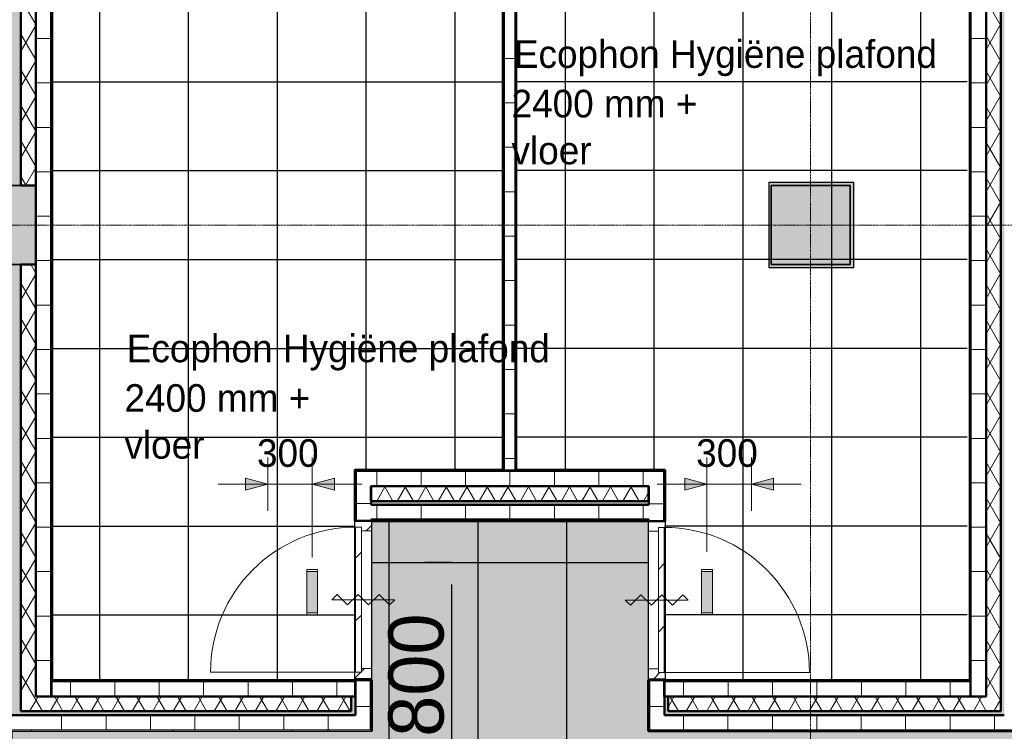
# Model space of a CAD drawing. Header units: millimetres. Extents: x -1224 to 86389, y -20577 to 46356.
# Tile 31 of 46: x 32175 to 38825, y 26910 to 31715. Entities that reach past the tile are written whole.
import ezdxf

# ---------------------------------------------------------------- set-up
doc = ezdxf.new("R2010")
doc.units = ezdxf.units.MM
doc.linetypes.add('stramien', pattern=[22.225, 12.7, -3.175, 3.175, -3.175])
for name, color, linetype, lineweight in [('A-ANNO-DIMS', 1, 'Continuous', 18), ('A-CLNG-IDEN', 6, 'Continuous', 18), ('A-CLNG-SUSP', 5, 'Continuous', 25), ('A-DETL-GENF', 3, 'Continuous', 18), ('A-DOOR', 1, 'Continuous', 25), ('A-FLOR-PATT', 8, 'Continuous', 18), ('A-GENM', 6, 'Continuous', 18), ('A-WALL', 2, 'Continuous', 25), ('A-WALL-PATT', 2, 'Continuous', 50), ('I-WALL', 2, 'Continuous', 25), ('S-COLS', 6, 'Continuous', 18), ('S-GRID', 1, 'Continuous', 18)]:
    doc.layers.add(name, color=color, linetype=linetype, lineweight=lineweight)
doc.layers.add('ATN Ecophon', color=5, linetype='Continuous')
doc.layers.add('ATN Lattenplafond', color=20, linetype='Continuous')
doc.styles.add('Frutiger', font='txt', dxfattribs={"height": 186.571782})
doc.styles.add('Frutiger_3', font='txt', dxfattribs={"height": 373.143564})
doc.dimstyles.new('00_KU_2_5mm_-_pijl', dxfattribs={"dimscale": 304.8, "dimtxt": 250, "dimasz": 0.492126, "dimexe": 0.590551, "dimexo": 0.0625, "dimgap": 0.164042, "dimtad": 1, "dimdec": 0, "dimzin": 0, "dimdsep": 46, "dimtxsty": 'Frutiger_3', "dimsah": 1, "dimcen": 0.09, "dimdle": 0.590551, "dimazin": 0, "dimtfac": 1, "dimtdec": 0, "dimtix": 1, "dimtmove": 0, "dimatfit": 3, "dimfxl": 0.590551, "dimfxlon": 1, "dimtvp": 1, "dimtolj": 1, "dimtzin": 0, "dimarcsym": 2})

# ---------------------------------------------------------------- blocks, each defined once
blk = doc.blocks.new('*D42')
at = {"layer": 'ATN Lattenplafond', "color": 0, "lineweight": -2, "transparency": 16777216}
for p, q in [((35090.4, 28050.7), (34910.4, 28050.7)), ((35090.4, 27900.7), (35090.4, 26400.7)), ((35090.4, 26250.7), (34910.4, 26250.7))]:
    blk.add_line(p, q, dxfattribs=at)
at = {"layer": 'ATN Lattenplafond', "color": 0, "transparency": 16777216}
for points in [[(35065.4, 27900.7), (35115.4, 27900.7), (35090.4, 28050.7)], [(35065.4, 26400.7), (35115.4, 26400.7), (35090.4, 26250.7)]]:
    blk.add_solid(points, dxfattribs=at)
at = {"layer": 'Defpoints', "color": 0, "transparency": 16777216}
for p in [(35090.4, 28050.7), (35090.4, 26250.7), (35090.4, 26250.7)]:
    blk.add_point(p, dxfattribs=at)
at = {"layer": 'ATN Lattenplafond', "color": 0, "transparency": 16777216, "insert": (34853.9, 27150.7), "char_height": 373.14, "attachment_point": 5, "rotation": 90, "style": 'Frutiger_3'}
blk.add_mtext('\\A1;1800', dxfattribs=at)

msp = doc.modelspace()

# ---------------------------------------------------------------- hatches: boundary and pattern name
at = {"layer": 'A-ANNO-DIMS'}
for points in [[(33850.6, 28579.4), (33700.6, 28619.6), (33700.6, 28539.2)], [(34150.6, 28579.4), (34300.6, 28539.2), (34300.6, 28619.6)], [(36816.6, 28579.4), (36666.6, 28619.6), (36666.6, 28539.2)], [(37116.6, 28579.4), (37266.6, 28539.2), (37266.6, 28619.6)]]:
    msp.add_hatch(color=256, dxfattribs=at).paths.add_polyline_path(points, flags=0)
at = {"layer": 'A-DOOR', "lineweight": 18}
h = msp.add_hatch(dxfattribs=at)
h.set_pattern_fill('FP_109', color=256, angle=90, style=0, pattern_type=2)
h.set_pattern_definition([(45, (0.0004, 0.0001), (-212.132, 212.132), [])])
h.paths.add_polyline_path([(34483.6, 27308.6), (34483.6, 28288.6), (34443.6, 28288.6), (34443.6, 27308.6)], flags=0)
h = msp.add_hatch(dxfattribs=at)
h.set_pattern_fill('FP_210', color=256, angle=90, style=0, pattern_type=2)
h.set_pattern_definition([(45, (0.0004, 0.0001), (-212.132, 212.132), [])])
h.paths.add_polyline_path([(36528.6, 27306.6), (36528.6, 28286.6), (36488.6, 28286.6), (36488.6, 27306.6)], flags=0)
at = {"layer": 'A-FLOR-PATT'}
h = msp.add_hatch(color=50, dxfattribs=at)
h.paths.add_polyline_path([(52906.9, 2678.2), (53916.6, 2678.2), (53916.6, 2928.2), (54166.6, 2928.2), (54166.6, 2980.2), (52283.6, 2980.2), (52283.6, 2678.2), (52292.3, 2678.2)], flags=0)
h.paths.add_polyline_path([(50449.6, 2678.2), (52083.6, 2678.2), (52083.6, 2980.2), (50449.6, 2980.2), (50449.6, 2871.9)], flags=0)
h.paths.add_polyline_path([(50249.6, 2978.2), (50249.6, 2980.2), (43716.6, 2980.2), (43716.6, 2978.2), (47375, 2978.2)], flags=0)
h.paths.add_polyline_path([(42729.6, 8041.2), (43303.6, 8041.2), (43303.6, 8615.2), (42729.6, 8615.2), (42729.6, 8051.2)], flags=0)
h.paths.add_polyline_path([(48783.6, 8051.2), (48793.6, 8051.2), (48793.6, 8605.2), (48239.6, 8605.2), (48239.6, 8051.2), (48249.6, 8051.2)], flags=0)
h.paths.add_polyline_path([(48759.1, 8061.2), (48249.6, 8061.2), (48249.6, 8595.2), (48783.6, 8595.2), (48783.6, 8061.2), (48763.3, 8061.2)], flags=0)
h.paths.add_polyline_path([(42749.6, 8061.2), (42749.6, 8595.2), (43283.6, 8595.2), (43283.6, 8061.2)], flags=0)
h.paths.add_polyline_path([(43303.6, 13541.2), (43303.6, 14115.2), (42729.6, 14115.2), (42729.6, 13541.2), (43283.6, 13541.2)], flags=0)
h.paths.add_polyline_path([(48783.6, 13551.2), (48793.6, 13551.2), (48793.6, 14105.2), (48239.6, 14105.2), (48239.6, 13551.2), (48249.6, 13551.2)], flags=0)
h.paths.add_polyline_path([(48778.3, 13561.2), (48249.6, 13561.2), (48249.6, 14095.2), (48783.6, 14095.2), (48783.6, 13561.2)], flags=0)
h.paths.add_polyline_path([(43260.8, 13561.2), (42749.6, 13561.2), (42749.6, 14095.2), (43283.6, 14095.2), (43283.6, 13561.2)], flags=0)
h.paths.add_polyline_path([(54136.2, 17385.2), (54166.6, 17385.2), (54166.6, 17395.2), (53816.6, 17395.2), (53816.6, 17385.2)], flags=0)
h.paths.add_polyline_path([(43715.1, 17393.2), (43716.6, 17393.2), (43716.6, 17395.2), (37666.6, 17395.2), (37666.6, 17393.2), (43687.1, 17393.2)], flags=0)
h.paths.add_polyline_path([(53816.6, 17595.2), (54166.6, 17595.2), (54166.6, 17605.2), (53816.6, 17605.2)], flags=0)
h.paths.add_polyline_path([(43116.6, 17705.2), (43116.6, 17715.2), (42916.6, 17715.2), (42916.6, 17705.2), (43072.5, 17705.2)], flags=0)
h.paths.add_polyline_path([(41566.6, 17908.2), (41566.6, 19078.2), (41416.6, 19078.2), (41416.6, 17908.2), (41535.8, 17908.2)], flags=0)
h.paths.add_polyline_path([(48240.6, 19051.2), (48793.6, 19051.2), (48793.6, 19605.2), (48240.6, 19605.2), (48240.6, 19227.9)], flags=0)
h.paths.add_polyline_path([(48763.4, 19061.2), (48249.6, 19061.2), (48249.6, 19595.2), (48783.6, 19595.2), (48783.6, 19061.2)], flags=0)
h.paths.add_polyline_path([(54166.6, 19227.9), (54166.6, 19228.2), (54136.2, 19227.9)], flags=0)
h.paths.add_polyline_path([(31748.7, 19478.2), (31916.6, 19478.2), (31916.6, 19480.2), (18922, 19480.2), (18922, 19490.2), (15782, 19490.2), (15782, 19480.2), (4674.6, 19480.2), (4674.6, 19490.2), (4666.6, 19490.2), (4666.6, 19478.2), (31743.1, 19478.2)], flags=0)
h.paths.add_polyline_path([(41535.8, 19578.2), (41566.6, 19578.2), (41565.5, 20734.4), (41416.6, 20734.4), (41416.6, 19578.2)], flags=0)
h.paths.add_polyline_path([(43564.6, 20951.2), (43564.6, 21061.2), (43563.3, 21061.2), (43563.3, 20951.2)], flags=0)
h.paths.add_polyline_path([(31916.6, 21051.2), (31916.6, 23626.2), (31766.6, 23626.2), (31766.6, 23346.8), (31770.6, 23346.8), (31770.6, 21682.8), (31766.6, 21682.8), (31766.6, 21051.2)], flags=0)
h.paths.add_polyline_path([(31656.6, 21051.2), (31656.6, 23736.2), (31606.6, 23736.2), (31606.6, 21051.2)], flags=0)
h.paths.add_polyline_path([(53521.6, 21051.2), (54166.6, 21051.2), (54166.6, 21061.2), (53816.6, 21061.2), (53816.6, 21051.9), (52292.3, 21051.2)], flags=0)
h.paths.add_polyline_path([(35990.6, 21053.2), (35990.6, 21061.2), (32116.6, 21061.2), (32116.6, 21053.2), (35082, 21053.2)], flags=0)
h.paths.add_polyline_path([(36090.6, 21053.2), (36416.6, 21053.2), (36416.6, 21061.2), (36090.6, 21061.2)], flags=0)
h.paths.add_polyline_path([(46784.3, 21061.9), (46784.3, 21062.9), (46774.3, 21061.9)], flags=0)
h.paths.add_polyline_path([(54136.2, 21261.2), (54166.6, 21261.2), (54166.6, 21271.2), (53816.6, 21271.2), (53816.6, 21261.2)], flags=0)
h.paths.add_polyline_path([(54166.6, 22894.9), (54166.6, 22895.2), (54136.2, 22894.9)], flags=0)
h.paths.add_polyline_path([(31916.6, 23736.2), (31916.6, 23968.4), (31906.6, 23968.4), (31906.6, 23736.2), (31911.6, 23736.2)], flags=0)
h.paths.add_polyline_path([(32116.6, 23781.2), (32121.6, 23781.2), (32121.6, 23791.2), (32126.6, 23791.2), (32126.6, 24551.2), (32121.6, 24551.2), (32121.6, 24561.2), (32116.6, 24561.2), (32116.6, 23789.7)], flags=0)
h.paths.add_polyline_path([(48239.6, 24541.2), (48803.6, 24541.2), (48803.6, 24717.9), (48793.6, 24717.9), (48793.6, 24551.2), (48239.6, 24551.2), (48239.6, 24717.9), (48229.6, 24717.9), (48229.6, 24541.2)], flags=0)
h.paths.add_polyline_path([(32288.6, 24551.2), (32293.6, 24551.2), (32293.6, 25105.2), (32123.6, 25105.2), (32123.6, 26910.2), (32091.6, 26910.2), (32091.6, 25105.2), (31739.6, 25105.2), (31739.6, 25095.2), (32283.6, 25095.2), (32283.6, 24561.2), (32288.6, 24561.2)], flags=0)
h.paths.add_polyline_path([(31916.6, 24551.2), (31916.6, 24561.2), (31911.6, 24561.2), (31911.6, 24551.2)], flags=0)
h.paths.add_polyline_path([(31739.6, 24551.2), (31749.6, 24551.2), (31749.6, 24556.2), (31739.6, 24556.2)], flags=0)
h.paths.add_polyline_path([(26792.7, 24561.2), (26791.6, 24863), (26786.8, 24864.5), (26783.6, 24865.2), (26784.2, 24561.2)], flags=0)
h.paths.add_polyline_path([(21289.8, 24862.8), (21289.8, 24863.9), (21287.7, 24863.2)], flags=0)
h.paths.add_polyline_path([(21283.6, 24561.2), (21292.7, 24561.2), (21292.7, 24861.8), (21289.8, 24862.8), (21283.6, 24862.4), (21283.6, 24584.6)], flags=0)
h.paths.add_polyline_path([(15783.6, 24561.2), (15792.7, 24561.2), (15791.6, 24863), (15788, 24864.2), (15783.6, 24865.2), (15783.6, 24584.6)], flags=0)
h.paths.add_polyline_path([(10289.8, 24862.8), (10289.8, 24863.9), (10287.7, 24863.2)], flags=0)
h.paths.add_polyline_path([(10292.7, 24561.2), (10292.7, 24861.8), (10289.8, 24862.8), (10283.6, 24862.4), (10283.6, 24561.2)], flags=0)
h.paths.add_polyline_path([(54136.2, 24717.9), (54166.6, 24717.9), (54166.6, 24728.2), (53844.6, 24727.9), (53844.6, 24717.9)], flags=0)
h.paths.add_polyline_path([(21288.7, 24885.4), (21292.7, 24885.7), (21292.7, 25095.2), (21283.6, 25095.2), (21284.3, 24887.2), (21288.5, 24885.5)], flags=0)
h.paths.add_polyline_path([(10288.7, 24885.4), (10292.7, 24885.7), (10292.7, 25095.2), (10283.6, 25095.2), (10284.3, 24887.2), (10288.5, 24885.5)], flags=0)
h.paths.add_polyline_path([(26786.8, 24892.5), (26786, 24891.6), (26786.4, 24891.5)], flags=0)
h.paths.add_polyline_path([(26792.7, 24885.8), (26792.7, 25095.2), (26783.6, 25095.2), (26784.2, 24989), (26786.4, 24987.5), (26786.8, 24986.5), (26787.6, 24890.8), (26789.3, 24887.2), (26791.6, 24886.3)], flags=0)
h.paths.add_polyline_path([(15786.8, 24892.5), (15786, 24891.6), (15786.4, 24891.5)], flags=0)
h.paths.add_polyline_path([(15792.7, 24885.8), (15792.7, 25095.2), (15783.6, 25095.2), (15783.6, 24989.3), (15786.4, 24987.5), (15786.8, 24986.5), (15787.6, 24890.8), (15789.3, 24887.2)], flags=0)
h.paths.add_polyline_path([(53844.6, 24928.2), (54166.6, 24928.2), (54166.6, 24937.9), (53844.6, 24937.9)], flags=0)
h.paths.add_polyline_path([(48803.6, 24937.9), (48803.6, 25115.2), (48409.6, 25115.2), (48409.6, 25105.2), (48793.6, 25105.2), (48793.6, 24937.9)], flags=0)
h.paths.add_polyline_path([(48229.6, 24937.9), (48239.6, 24937.9), (48239.6, 25105.2), (48399.6, 25105.2), (48399.6, 25115.2), (48229.6, 25115.2), (48229.6, 25095.2)], flags=0)
h.paths.add_polyline_path([(54166.6, 26560.9), (54166.6, 26561.2), (54136.2, 26560.9)], flags=0)
h.paths.add_polyline_path([(32091.6, 27020.2), (34442.6, 27020.2), (34442.6, 27266.6), (34438.6, 27266.6), (34438.6, 28675.2), (34436.6, 28675.2), (34436.6, 27255.2), (34440.6, 27255.2), (34440.6, 27145.2), (34413.6, 27145.2), (34413.6, 27045.2), (32183.6, 27045.2), (32183.6, 30061.2), (31749.6, 30061.2), (31749.6, 30055.2), (31941.6, 30055.2), (31941.6, 30060.2), (32091.6, 30060.2), (32091.6, 27174.2)], flags=0)
h.paths.add_polyline_path([(36553.6, 27020.2), (38824.6, 27020.2), (38824.6, 35678.2), (37616.6, 35678.2), (37616.6, 35641.2), (38766.6, 35641.2), (38766.6, 35541.2), (38801.6, 35540.6), (38801.6, 27045.2), (36553.6, 27045.2), (36553.6, 27145.2), (36529.6, 27145.2), (36530.6, 27020.2)], flags=0)
h.paths.add_polyline_path([(44301.8, 27070.2), (44601.6, 27070.4), (44601.3, 27259.7), (43061.6, 27259.7), (43061.6, 27070.2), (43994.5, 27070.2)], flags=0)
h.paths.add_polyline_path([(42951.6, 27070.2), (42951.6, 27359.7), (42945.6, 27359.7), (42945.6, 27111.2), (38934.6, 27111.2), (38934.6, 27070.2), (42945.6, 27070.2)], flags=0)
h.paths.add_polyline_path([(34555.6, 28329.7), (34555.6, 28339.7), (34548.6, 28339.7), (34548.6, 28334.7), (34552.6, 28334.7), (34552.6, 28329.7)], flags=0)
h.paths.add_polyline_path([(36419.6, 28329.7), (36419.6, 28334.7), (36423.6, 28334.7), (36423.6, 28339.7), (36411.6, 28339.7), (36411.6, 28329.7)], flags=0)
h.paths.add_polyline_path([(54166.6, 28394.9), (54166.6, 28395.2), (54136.2, 28394.9)], flags=0)
h.paths.add_polyline_path([(36423.6, 28439.7), (36423.6, 28565.2), (36420.6, 28565.2), (36420.6, 28465.2), (34548.6, 28465.2), (34549.5, 28439.7), (36420.6, 28439.7)], flags=0)
h.paths.add_polyline_path([(22889.6, 29514.2), (22949.6, 29514.2), (22949.6, 30061.2), (22814.6, 30061.2), (22814.6, 30041.2), (22889.6, 30041.2), (22889.6, 29846)], flags=0)
h.paths.add_polyline_path([(48446.6, 30041.2), (48803.6, 30041.2), (48803.6, 30615.2), (48229.6, 30615.2), (48229.6, 30041.2), (48436.6, 30041.2)], flags=0)
h.paths.add_polyline_path([(37249.6, 30041.2), (37808.3, 30041.2), (37808.3, 30615.2), (37234.3, 30615.2), (37234.3, 30041.2)], flags=0)
h.paths.add_polyline_path([(19134.8, 30041.2), (19278.6, 30041.2), (19278.6, 30061.2), (19083.6, 30061.2), (19083.6, 30051.2), (19073.6, 30051.2), (19073.6, 30041.2), (19101, 30041.2)], flags=0)
h.paths.add_polyline_path([(21074.5, 30041.2), (21283.6, 30041.2), (21283.6, 30051.2), (20749.6, 30051.2), (20749.6, 30041.2), (20945, 30041.2)], flags=0)
h.paths.add_polyline_path([(48446.6, 30051.2), (48239.6, 30051.2), (48239.6, 30605.2), (48793.6, 30605.2), (48793.6, 30051.2), (48586.6, 30051.2)], flags=0)
h.paths.add_polyline_path([(37569.2, 30061.2), (37249.6, 30061.2), (37249.6, 30595.2), (37783.6, 30595.2), (37783.6, 30061.2), (37621.3, 30061.2)], flags=0)
h.paths.add_polyline_path([(26244.6, 30061.2), (26249.6, 30061.8), (26249.6, 30595.2), (26244.6, 30595.2), (26244.6, 30061.9)], flags=0)
h.paths.add_polyline_path([(15783.6, 30061.2), (15792.7, 30061.2), (15792.7, 30595.2), (15783.6, 30595.2), (15783.6, 30162.2)], flags=0)
h.paths.add_polyline_path([(10292.7, 30061.2), (10292.7, 30595.2), (10283.6, 30595.2), (10283.6, 30061.2)], flags=0)
h.paths.add_polyline_path([(22746.6, 30186.2), (22749.6, 30186.2), (22749.6, 30328.2), (22746.6, 30327.7)], flags=0)
h.paths.add_polyline_path([(19283.6, 30186.2), (19286.6, 30186.2), (19286.6, 30328.2), (19283.6, 30328.2), (19283.6, 30221.2)], flags=0)
h.paths.add_polyline_path([(32183.6, 30595.2), (32183.6, 35641.2), (37416.6, 35641.2), (37416.6, 35678.2), (32116.6, 35678.2), (32116.6, 30595.2)], flags=0)
h.paths.add_polyline_path([(31445.8, 31495.2), (31916.6, 31495.2), (31916.6, 31508.2), (26244.6, 31508.2), (26244.6, 31495.2), (31401.6, 31495.2)], flags=0)
h.paths.add_polyline_path([(24787.8, 31508.2), (24787.8, 31508.7), (24783.6, 31508.2)], flags=0)
h.paths.add_polyline_path([(54166.6, 33894.9), (54166.6, 33895.2), (54136.2, 33894.9)], flags=0)
h.paths.add_polyline_path([(38155.3, 35306.2), (38591.6, 35306.2), (38591.6, 35431.2), (37646.6, 35431.2), (37646.8, 35306.2)], flags=0)
h.paths.add_polyline_path([(35082, 35306.2), (35438.6, 35306.2), (35438.6, 35431.2), (34478.6, 35431.2), (34478.8, 35306.2)], flags=0)
h.paths.add_polyline_path([(17449.6, 35628.2), (17449.6, 35978.2), (17249.6, 35978.2), (17249.6, 35628.2), (17257.1, 35628.2)], flags=0)
h.paths.add_polyline_path([(42457.8, 35668.2), (48436.6, 35668.2), (48436.6, 35678.2), (41376.6, 35678.2), (41376.6, 35668.2), (41843.2, 35668.2)], flags=0)
h.paths.add_polyline_path([(4671.6, 35673.2), (4676.6, 35673.2), (4676.6, 35678.2), (4666.6, 35677.2), (4666.6, 35673.2), (4671, 35673.2)], flags=0)
h.paths.add_polyline_path([(53916.3, 35728.2), (53916.6, 35728.2), (53916.3, 35938.9)], flags=0)
h.paths.add_polyline_path([(38924.6, 35828.2), (39249.6, 35828.2), (39249.6, 35978.2), (37616.6, 35978.2), (37616.6, 35828.2), (38824.6, 35828.2)], flags=0)
h.paths.add_polyline_path([(36311.3, 35828.2), (37416.6, 35828.2), (37416.6, 35978.2), (35783.6, 35978.2), (35783.6, 35828.2)], flags=0)
h.paths.add_polyline_path([(18793.7, 35968.2), (19083.6, 35968.2), (19083.6, 35978.2), (17459.6, 35978.2), (17459.6, 35968.2), (18486.4, 35968.2)], flags=0)
at = {"layer": 'A-GENM'}
h = msp.add_hatch(dxfattribs=at)
h.set_pattern_fill('FP_108', color=256, angle=-90, style=0, pattern_type=2)
h.set_pattern_definition([(45, (0.0004, 0.0005), (-91.9239, 91.9239), [])])
h.paths.add_polyline_path([(34438.6, 27266.6), (34552.6, 27266.6), (34552.6, 27333.6), (34483.6, 27333.6), (34483.6, 27308.6), (34438.6, 27308.6)], flags=0)
h.paths.add_polyline_path([(34552.6, 28263.6), (34552.6, 28330.6), (34438.6, 28330.6), (34438.6, 28288.6), (34483.6, 28288.6), (34483.6, 28263.6)], flags=0)
h = msp.add_hatch(dxfattribs=at)
h.set_pattern_fill('FP_209', color=256, angle=-90, style=0, pattern_type=2)
h.set_pattern_definition([(45, (0.0004, 0.0005), (-91.92388, 91.92388), [])])
h.paths.add_polyline_path([(36533.6, 27264.6), (36533.6, 27306.6), (36488.6, 27306.6), (36488.6, 27331.6), (36419.6, 27331.6), (36419.6, 27264.6)], flags=0)
h.paths.add_polyline_path([(36419.6, 28261.6), (36488.6, 28261.6), (36488.6, 28286.6), (36533.6, 28286.6), (36533.6, 28328.6), (36419.6, 28328.6)], flags=0)
for points in [[(34150.6, 27709.7), (34187.1, 27709.7), (34187.1, 27989.7), (34114.1, 27989.7), (34114.1, 27709.7), (34141.2, 27709.7)], [(36816.6, 27709.7), (36853.1, 27709.7), (36853.1, 27989.7), (36780.1, 27989.7), (36780.1, 27709.7), (36807.2, 27709.7)]]:
    msp.add_hatch(color=256, dxfattribs=at).paths.add_polyline_path(points, flags=0)
at = {"layer": 'A-WALL-PATT', "lineweight": 5}
for points in [[(32393.6, 27145.2), (32393.6, 35431.2), (32388.6, 35431.2), (32388.6, 27145.2)], [(35523.6, 28675.2), (35528.6, 28675.2), (35528.6, 35431.2), (35523.6, 35431.2), (35523.6, 29963)], [(36533.6, 28670.2), (36533.6, 28675.2), (34438.6, 28675.2), (34438.6, 28670.2), (36528.6, 28670.2)], [(36533.6, 28328.6), (36533.6, 28670.2), (36528.6, 28670.2), (36528.6, 28328.6)], [(32393.6, 27250.2), (34440.6, 27250.2), (34440.6, 27255.2), (32393.6, 27255.2)]]:
    msp.add_hatch(color=256, dxfattribs=at).paths.add_polyline_path(points, flags=0)
at = {"layer": 'A-WALL-PATT', "lineweight": 25}
for points in [[(35443.6, 28675.2), (35443.6, 35431.2), (35438.6, 35431.2), (35438.6, 28675.2)], [(34443.6, 28330.6), (34443.6, 28670.2), (34438.6, 28670.2), (34438.6, 28330.6)], [(38591.6, 27250.2), (38591.6, 27255.2), (36526.6, 27255.2), (36526.6, 27250.2), (37540.6, 27250.2)]]:
    msp.add_hatch(color=256, dxfattribs=at).paths.add_polyline_path(points, flags=0)
h = msp.add_hatch(color=256, dxfattribs=at)
h.paths.add_polyline_path([(38596.6, 27145.2), (38596.6, 35431.2), (38591.6, 35431.2), (38591.6, 27145.2)], flags=0)
h.paths.add_polyline_path([(38596, 35142.2), (38596, 35142.2), (38596.4, 35341.4)], flags=0)
at = {"layer": 'ATN Lattenplafond'}
h = msp.add_hatch(dxfattribs=at)
h.set_pattern_fill('ANSI36', color=254, scale=20, angle=45)
h.paths.add_polyline_path([(32123.6, 26910.2), (34552.6, 26910.2), (34552.6, 28329.7), (36419.6, 28329.7), (36419.6, 26910.2), (46624.3, 26910.2), (46624.3, 15408.2), (43716.6, 15408.2), (43724.6, 23791.2), (32126.6, 23791.2), (32126.6, 24551.2), (32293.6, 24551.2), (32293.6, 25105.2), (32123.6, 25105.2)])
at = {"layer": 'S-COLS', "lineweight": 5}
for points in [[(31749.6, 30061.2), (32283.6, 30061.2), (32283.6, 30595.2), (31749.6, 30595.2)], [(37249.6, 30061.2), (37783.6, 30061.2), (37783.6, 30595.2), (37249.6, 30595.2)]]:
    msp.add_hatch(color=256, dxfattribs=at).paths.add_polyline_path(points, flags=0)

# ---------------------------------------------------------------- linework, layer by layer
at = {"layer": 'A-ANNO-DIMS'}
for p, q in [((33850.6, 28759.4), (33850.6, 28399.4)), ((33850.6, 28579.4), (33850.6, 28759.4)), ((34150.6, 28083.7), (34150.6, 28759.4)), ((36816.6, 28122.6), (36816.6, 28759.4)), ((37116.6, 28759.4), (37116.6, 28399.4)), ((37116.6, 28579.4), (37116.6, 28759.4)), ((33850.6, 28579.4), (33700.6, 28619.6)), ((33700.6, 28619.6), (33700.6, 28539.2)), ((34300.6, 28619.6), (34150.6, 28579.4)), ((34300.6, 28539.2), (34300.6, 28619.6)), ((36816.6, 28579.4), (36666.6, 28619.6)), ((36666.6, 28619.6), (36666.6, 28539.2)), ((37266.6, 28619.6), (37116.6, 28579.4)), ((37266.6, 28539.2), (37266.6, 28619.6)), ((33515.3, 28579.4), (34485.9, 28579.4)), ((33700.6, 28539.2), (33850.6, 28579.4)), ((34150.6, 28579.4), (34300.6, 28539.2)), ((34150.6, 28579.4), (34150.6, 28083.7)), ((36481.3, 28579.4), (37451.9, 28579.4)), ((36666.6, 28539.2), (36816.6, 28579.4)), ((36816.6, 28579.4), (36816.6, 28122.6)), ((37116.6, 28579.4), (37266.6, 28539.2))]:
    msp.add_line(p, q, dxfattribs=at)
at = {"layer": 'A-CLNG-SUSP'}
for p, q in [((37234.3, 30615.2), (37234.3, 30041.2)), ((37808.3, 30615.2), (37234.3, 30615.2)), ((37808.3, 30041.2), (37808.3, 30615.2)), ((37234.3, 30041.2), (37808.3, 30041.2)), ((34438.6, 28675.2), (34436.6, 28675.2)), ((34436.6, 28675.2), (34436.6, 27255.2)), ((34552.6, 28329.7), (34555.6, 28329.7)), ((36411.6, 28329.7), (36423.6, 28329.7)), ((34548.6, 27256.5), (34548.6, 27266.6)), ((36423.6, 27264.6), (36423.6, 27254.5)), ((36516.6, 27255.2), (36516.6, 27264.6)), ((36526.6, 27255.2), (36516.6, 27255.2))]:
    msp.add_line(p, q, dxfattribs=at)
at = {"layer": 'A-DETL-GENF'}
for p, q in [((34283.5, 27798.5), (34318.8, 27833.9)), ((34707.7, 27798.5), (34283.5, 27798.5)), ((34318.8, 27833.9), (34389.5, 27763.2)), ((34389.5, 27763.2), (34460.2, 27833.9)), ((34460.2, 27833.9), (34531, 27763.2)), ((34531, 27763.2), (34601.7, 27833.9)), ((34601.7, 27833.9), (34672.4, 27763.2)), ((34672.4, 27763.2), (34707.7, 27798.5)), ((36264.5, 27796.5), (36688.7, 27796.5)), ((36299.8, 27761.2), (36264.5, 27796.5)), ((36370.5, 27831.9), (36299.8, 27761.2)), ((36441.2, 27761.2), (36370.5, 27831.9)), ((36512, 27831.9), (36441.2, 27761.2)), ((36582.7, 27761.2), (36512, 27831.9)), ((36653.4, 27831.9), (36582.7, 27761.2)), ((36688.7, 27796.5), (36653.4, 27831.9))]:
    msp.add_line(p, q, dxfattribs=at)
at = {"layer": 'A-DOOR', "lineweight": 18}
for p, q in [((34438.6, 28330.6), (34438.6, 28288.6)), ((34552.6, 28330.6), (34548.6, 28330.6)), ((34552.6, 28263.6), (34552.6, 28330.6)), ((36419.6, 28261.6), (36419.6, 28328.6)), ((36419.6, 28328.6), (36423.6, 28328.6)), ((36533.6, 28328.6), (36533.6, 28286.6)), ((34438.6, 28288.6), (34483.6, 28288.6)), ((34438.6, 27308.6), (34438.6, 28288.6)), ((34443.6, 27308.6), (34443.6, 28288.6)), ((34483.6, 28288.6), (34483.6, 28263.6)), ((34483.6, 28263.6), (34483.6, 27333.6)), ((34483.6, 28263.6), (34552.6, 28263.6)), ((34552.6, 28263.6), (34552.6, 27333.6)), ((36488.6, 28261.6), (36419.6, 28261.6)), ((36419.6, 28261.6), (36419.6, 27331.6)), ((36488.6, 28286.6), (36488.6, 28261.6)), ((36533.6, 28286.6), (36488.6, 28286.6)), ((36488.6, 28261.6), (36488.6, 27331.6)), ((36528.6, 27306.6), (36528.6, 28286.6)), ((36533.6, 27306.6), (36533.6, 28286.6)), ((34552.6, 27333.6), (34483.6, 27333.6)), ((34483.6, 27333.6), (34483.6, 27308.6)), ((34552.6, 27266.6), (34552.6, 27333.6)), ((36419.6, 27264.6), (36419.6, 27331.6)), ((36419.6, 27331.6), (36488.6, 27331.6)), ((36488.6, 27331.6), (36488.6, 27306.6)), ((34438.6, 27308.6), (34438.6, 27266.6)), ((34483.6, 27308.6), (34438.6, 27308.6)), ((34438.6, 27266.6), (34552.6, 27266.6)), ((36533.6, 27264.6), (36419.6, 27264.6)), ((36488.6, 27306.6), (36533.6, 27306.6)), ((36533.6, 27306.6), (36533.6, 27264.6))]:
    msp.add_line(p, q, dxfattribs=at)
at = {"layer": 'A-GENM'}
for p, q in [((34114.1, 28001.7), (34114.1, 27989.7)), ((34187.1, 28001.7), (34114.1, 28001.7)), ((34187.1, 27989.7), (34187.1, 28001.7)), ((36780.1, 28001.7), (36780.1, 27989.7)), ((36853.1, 28001.7), (36780.1, 28001.7)), ((36853.1, 27989.7), (36853.1, 28001.7)), ((34114.1, 27989.7), (34187.1, 27989.7)), ((34114.1, 27989.7), (34114.1, 27709.7)), ((34187.1, 27989.7), (34114.1, 27989.7)), ((34187.1, 27709.7), (34187.1, 27989.7)), ((36780.1, 27989.7), (36853.1, 27989.7)), ((36780.1, 27989.7), (36780.1, 27709.7)), ((36853.1, 27989.7), (36780.1, 27989.7)), ((36853.1, 27709.7), (36853.1, 27989.7)), ((34114.1, 27709.7), (34114.1, 27697.7)), ((34187.1, 27709.7), (34114.1, 27709.7)), ((34114.1, 27709.7), (34187.1, 27709.7)), ((34114.1, 27697.7), (34187.1, 27697.7)), ((34187.1, 27697.7), (34187.1, 27709.7)), ((36780.1, 27709.7), (36780.1, 27697.7)), ((36853.1, 27709.7), (36780.1, 27709.7)), ((36780.1, 27709.7), (36853.1, 27709.7)), ((36780.1, 27697.7), (36853.1, 27697.7)), ((36853.1, 27697.7), (36853.1, 27709.7)), ((34443.6, 27308.6), (33463.6, 27308.6)), ((36528.6, 27306.6), (37508.6, 27306.6))]:
    msp.add_line(p, q, dxfattribs=at)
for centre, start, end in [((34443.6, 27308.6), 90, 180), ((36528.6, 27306.6), 0, 90)]:
    msp.add_arc(centre, 980, start, end, dxfattribs=at)
at = {"layer": 'A-WALL', "lineweight": 50}
for p, q in [((32183.6, 30595.2), (32183.6, 35641.2)), ((38701.6, 27145.2), (38701.6, 35541.2)), ((38801.6, 35541.2), (38801.6, 27045.2)), ((32283.6, 30595.2), (32183.6, 30595.2)), ((32183.6, 27045.2), (32183.6, 30061.2)), ((32183.6, 30061.2), (32283.6, 30061.2)), ((34546.6, 28465.2), (34546.6, 28565.2)), ((34546.6, 28565.2), (34548.6, 28565.2)), ((36420.6, 28565.2), (36420.6, 28465.2)), ((36420.6, 28465.2), (34546.6, 28465.2)), ((34413.6, 27145.2), (34413.6, 27045.2)), ((36553.6, 27045.2), (36553.6, 27145.2)), ((34413.6, 27045.2), (32183.6, 27045.2)), ((38801.6, 27045.2), (36553.6, 27045.2))]:
    msp.add_line(p, q, dxfattribs=at)
at = {"layer": 'A-WALL-PATT', "lineweight": 18}
for p, q in [((32183.6, 31856.4), (32283.6, 31683.2)), ((38701.6, 31846.9), (38801.6, 31673.7)), ((32283.6, 31676.8), (32183.6, 31503.6)), ((38801.6, 31686.3), (38701.6, 31513.1)), ((32183.6, 31616.4), (32283.6, 31443.2)), ((32383.6, 31588.2), (32283.6, 31588.2)), ((38601.6, 31588.2), (38701.6, 31588.2)), ((38701.6, 31606.9), (38801.6, 31433.7)), ((35448.6, 31453.2), (35518.6, 31453.2)), ((32283.6, 31436.8), (32183.6, 31263.6)), ((38801.6, 31446.3), (38701.6, 31273.1)), ((32183.6, 31376.4), (32283.6, 31203.2)), ((35523.6, 31357.1), (35518.6, 31348.5)), ((38701.6, 31366.9), (38801.6, 31193.7)), ((32383.6, 31288.2), (32283.6, 31288.2)), ((38601.6, 31288.2), (38701.6, 31288.2)), ((32283.6, 31196.8), (32183.6, 31023.6)), ((38801.6, 31206.3), (38701.6, 31033.1)), ((32183.6, 31136.4), (32283.6, 30963.2)), ((35448.6, 31153.2), (35518.6, 31153.2)), ((38701.6, 31126.9), (38801.6, 30953.7)), ((32383.6, 30988.2), (32283.6, 30988.2)), ((38601.6, 30988.2), (38701.6, 30988.2)), ((32283.6, 30956.8), (32183.6, 30783.6)), ((38801.6, 30966.3), (38701.6, 30793.1)), ((32183.6, 30896.4), (32283.6, 30723.2)), ((38701.6, 30886.9), (38801.6, 30713.7)), ((35448.6, 30820.8), (35443.6, 30812.2)), ((35448.6, 30853.2), (35518.6, 30853.2)), ((32388.6, 30779.3), (32386.2, 30783.4)), ((38801.6, 30726.3), (38701.6, 30553.1)), ((32183.6, 30656.4), (32218.9, 30595.2)), ((32283.6, 30716.8), (32213.4, 30595.2)), ((32383.6, 30688.2), (32283.6, 30688.2)), ((38601.6, 30688.2), (38701.6, 30688.2)), ((38601.6, 30584.4), (38596.6, 30593.1)), ((38701.6, 30646.9), (38801.6, 30473.7)), ((35448.6, 30553.2), (35518.6, 30553.2)), ((38801.6, 30486.3), (38701.6, 30313.1)), ((38701.6, 30406.9), (38801.6, 30233.7)), ((32383.6, 30388.2), (32283.6, 30388.2)), ((38601.6, 30388.2), (38701.6, 30388.2)), ((35448.6, 30211.2), (35443.6, 30202.6)), ((35448.6, 30253.2), (35518.6, 30253.2)), ((38801.6, 30246.3), (38701.6, 30073.1)), ((38701.6, 30166.9), (38801.6, 29993.7)), ((32250.1, 30061.2), (32283.6, 30003.2)), ((32383.6, 30088.2), (32283.6, 30088.2)), ((38601.6, 30088.2), (38701.6, 30088.2)), ((32283.6, 29996.8), (32183.6, 29823.6)), ((32388.6, 29991.1), (32383.6, 29982.5)), ((38801.6, 30006.3), (38701.6, 29833.1)), ((32183.6, 29936.4), (32283.6, 29763.2)), ((35448.6, 29949.6), (35443.6, 29958.3)), ((35448.6, 29953.2), (35518.6, 29953.2)), ((38701.6, 29926.9), (38801.6, 29753.7)), ((32283.6, 29756.8), (32183.6, 29583.6)), ((32383.6, 29788.2), (32283.6, 29788.2)), ((38601.6, 29788.2), (38701.6, 29788.2)), ((38801.6, 29766.3), (38701.6, 29593.1)), ((32183.6, 29696.4), (32283.6, 29523.2)), ((38701.6, 29686.9), (38801.6, 29513.7)), ((35448.6, 29653.2), (35518.6, 29653.2)), ((38601.6, 29576.4), (38596.6, 29567.7)), ((38801.6, 29526.3), (38701.6, 29353.1)), ((32283.6, 29516.8), (32183.6, 29343.6)), ((32383.6, 29488.2), (32283.6, 29488.2)), ((38601.6, 29488.2), (38701.6, 29488.2)), ((32183.6, 29456.4), (32283.6, 29283.2)), ((35448.6, 29398.4), (35443.6, 29389.8)), ((35523.6, 29413.3), (35518.6, 29421.9)), ((38701.6, 29446.9), (38801.6, 29273.7)), ((32388.6, 29381.5), (32388.5, 29381.4)), ((35448.6, 29353.2), (35518.6, 29353.2)), ((32283.6, 29276.8), (32183.6, 29103.6)), ((38801.6, 29286.3), (38701.6, 29113.1)), ((32183.6, 29216.4), (32283.6, 29043.2)), ((38701.6, 29206.9), (38801.6, 29033.7)), ((32383.6, 29188.2), (32283.6, 29188.2)), ((38601.6, 29188.2), (38701.6, 29188.2)), ((35523.6, 29121.9), (35518.6, 29113.3)), ((32283.6, 29036.8), (32183.6, 28863.6)), ((35448.6, 29053.2), (35518.6, 29053.2)), ((38801.6, 29046.3), (38701.6, 28873.1)), ((32183.6, 28976.4), (32283.6, 28803.2)), ((38701.6, 28966.9), (38801.6, 28793.7)), ((32383.6, 28888.2), (32283.6, 28888.2)), ((38601.6, 28888.2), (38701.6, 28888.2)), ((32283.6, 28796.8), (32183.6, 28623.6)), ((35523.6, 28803.7), (35518.6, 28812.3)), ((38801.6, 28806.3), (38701.6, 28633.1)), ((32183.6, 28736.4), (32283.6, 28563.2)), ((32386.7, 28750.6), (32383.6, 28755.9)), ((35448.6, 28753.2), (35518.6, 28753.2)), ((38701.6, 28726.9), (38801.6, 28553.7)), ((34586.1, 28665.2), (34586.1, 28565.2)), ((34676.2, 28670.2), (34673.3, 28665.2)), ((34886.1, 28665.2), (34886.1, 28565.2)), ((35186.1, 28665.2), (35186.1, 28565.2)), ((35486.2, 28665.2), (35483.3, 28670.2)), ((35486.1, 28665.2), (35486.1, 28565.2)), ((35786.1, 28665.2), (35786.1, 28565.2)), ((35838.2, 28665.2), (35836, 28669)), ((36084, 28670.2), (36081.1, 28665.2)), ((36086.1, 28665.2), (36086.1, 28565.2)), ((36386.1, 28665.2), (36386.1, 28565.2)), ((34443.6, 28651.2), (34448.6, 28651.2)), ((32283.6, 28556.8), (32183.6, 28383.6)), ((32383.6, 28588.2), (32283.6, 28588.2)), ((32388.6, 28544.1), (32383.6, 28552.7)), ((32388.6, 28568.7), (32384.8, 28562.2)), ((34644, 28565.2), (34586.3, 28465.2)), ((34638, 28565.2), (34695.7, 28465.2)), ((34782.6, 28565.2), (34724.8, 28465.2)), ((34776.6, 28565.2), (34834.3, 28465.2)), ((34921.1, 28565.2), (34863.4, 28465.2)), ((34915.1, 28565.2), (34972.9, 28465.2)), ((35059.7, 28565.2), (35002, 28465.2)), ((35053.7, 28565.2), (35111.4, 28465.2)), ((35198.3, 28565.2), (35140.5, 28465.2)), ((35192.3, 28565.2), (35250, 28465.2)), ((35336.8, 28565.2), (35279.1, 28465.2)), ((35330.8, 28565.2), (35388.6, 28465.2)), ((35475.4, 28565.2), (35417.7, 28465.2)), ((35469.4, 28565.2), (35527.1, 28465.2)), ((35614, 28565.2), (35556.2, 28465.2)), ((35608, 28565.2), (35665.7, 28465.2)), ((35752.5, 28565.2), (35694.8, 28465.2)), ((35746.5, 28565.2), (35804.3, 28465.2)), ((35891.1, 28565.2), (35833.4, 28465.2)), ((35885.1, 28565.2), (35942.8, 28465.2)), ((36029.7, 28565.2), (35971.9, 28465.2)), ((36023.7, 28565.2), (36081.4, 28465.2)), ((36168.2, 28565.2), (36110.5, 28465.2)), ((36162.2, 28565.2), (36220, 28465.2)), ((36306.8, 28565.2), (36249.1, 28465.2)), ((36300.8, 28565.2), (36358.5, 28465.2)), ((38601.6, 28588.2), (38701.6, 28588.2)), ((38801.6, 28566.3), (38701.6, 28393.1)), ((32183.6, 28496.4), (32283.6, 28323.2)), ((34546.6, 28483.5), (34557.2, 28465.2)), ((36420.6, 28522.3), (36387.6, 28465.2)), ((38701.6, 28486.9), (38801.6, 28313.7)), ((34448.6, 28447.9), (34548.6, 28447.9)), ((34586.1, 28339.7), (34586.1, 28439.7)), ((34886.1, 28339.7), (34886.1, 28439.7)), ((35186.1, 28339.7), (35186.1, 28439.7)), ((35486.1, 28339.7), (35486.1, 28439.7)), ((35786.1, 28339.7), (35786.1, 28439.7)), ((36086.1, 28339.7), (36086.1, 28439.7)), ((36386.1, 28339.7), (36386.1, 28439.7)), ((36523.6, 28446.9), (36423.6, 28446.9)), ((34443.6, 28346.4), (34448.6, 28346.4)), ((34858.7, 28329.7), (34854.5, 28337)), ((35423.9, 28339.7), (35420.9, 28334.5)), ((35914.6, 28329.7), (35908.8, 28339.7)), ((36143.9, 28338.8), (36143.4, 28339.7)), ((36266.5, 28329.7), (36266, 28330.7)), ((38601.3, 28349.8), (38596.6, 28357.9)), ((32283.6, 28316.8), (32183.6, 28143.6)), ((32383.6, 28288.2), (32283.6, 28288.2)), ((38601.6, 28288.2), (38701.6, 28288.2)), ((38801.6, 28326.3), (38701.6, 28153.1)), ((32183.6, 28256.4), (32283.6, 28083.2)), ((38701.6, 28246.9), (38801.6, 28073.7)), ((38601.6, 28146), (38598.1, 28152)), ((32283.6, 28076.8), (32183.6, 27903.6)), ((38801.6, 28086.3), (38701.6, 27913.1)), ((32183.6, 28016.4), (32283.6, 27843.2)), ((38701.6, 28006.9), (38801.6, 27833.7)), ((32383.6, 27988.2), (32283.6, 27988.2)), ((38601.6, 27988.2), (38701.6, 27988.2)), ((32283.6, 27836.8), (32183.6, 27663.6)), ((38801.6, 27846.3), (38701.6, 27673.1)), ((32183.6, 27776.4), (32283.6, 27603.2)), ((38701.6, 27766.9), (38801.6, 27593.7)), ((32383.6, 27688.2), (32283.6, 27688.2)), ((38601.6, 27688.2), (38701.6, 27688.2)), ((32283.6, 27596.8), (32183.6, 27423.6)), ((38801.6, 27606.3), (38701.6, 27433.1)), ((32183.6, 27536.4), (32283.6, 27363.2)), ((32384.3, 27545.4), (32383.6, 27544.1)), ((38701.6, 27526.9), (38801.6, 27353.7)), ((32283.6, 27356.8), (32183.6, 27183.6)), ((32383.6, 27388.2), (32283.6, 27388.2)), ((38601.6, 27388.2), (38701.6, 27388.2)), ((38801.6, 27366.3), (38701.6, 27193.1)), ((32183.6, 27296.4), (32283.6, 27123.2)), ((38701.6, 27286.9), (38801.6, 27113.7)), ((32517.1, 27245.2), (32517.1, 27145.2)), ((32786.5, 27245.2), (32783.7, 27250.2)), ((32817.1, 27245.2), (32817.1, 27145.2)), ((33117.1, 27245.2), (33117.1, 27145.2)), ((33417.1, 27245.2), (33417.1, 27145.2)), ((33717.1, 27245.2), (33717.1, 27145.2)), ((33842.4, 27245.2), (33839.5, 27250.2)), ((33856.4, 27250.2), (33853.5, 27245.2)), ((34017.1, 27245.2), (34017.1, 27145.2)), ((34194.4, 27245.2), (34191.5, 27250.2)), ((34317.1, 27245.2), (34317.1, 27145.2)), ((34550.5, 27233.3), (34542.6, 27219.6)), ((36658, 27245.2), (36655.1, 27250.2)), ((36659.1, 27245.2), (36659.1, 27145.2)), ((36959.1, 27245.2), (36959.1, 27145.2)), ((37259.1, 27245.2), (37259.1, 27145.2)), ((37373.4, 27245.9), (37373, 27245.2)), ((37559.1, 27245.2), (37559.1, 27145.2)), ((37711.4, 27249.4), (37711, 27250.2)), ((37727.9, 27250.2), (37725, 27245.2)), ((37859.1, 27245.2), (37859.1, 27145.2)), ((38065.8, 27245.2), (38062.9, 27250.2)), ((38159.1, 27245.2), (38159.1, 27145.2)), ((38459.1, 27245.2), (38459.1, 27145.2)), ((38549.1, 27250.2), (38546.2, 27245.2)), ((32300, 27145.2), (32283.6, 27116.8)), ((32438.5, 27145.2), (32380.8, 27045.2)), ((32409.4, 27145.2), (32467.2, 27045.2)), ((32577.1, 27145.2), (32519.4, 27045.2)), ((32548, 27145.2), (32605.7, 27045.2)), ((32715.7, 27145.2), (32657.9, 27045.2)), ((32686.6, 27145.2), (32744.3, 27045.2)), ((32854.2, 27145.2), (32796.5, 27045.2)), ((32825.1, 27145.2), (32882.9, 27045.2)), ((32992.8, 27145.2), (32935.1, 27045.2)), ((32963.7, 27145.2), (33021.4, 27045.2)), ((33131.4, 27145.2), (33073.6, 27045.2)), ((33102.3, 27145.2), (33160, 27045.2)), ((33269.9, 27145.2), (33212.2, 27045.2)), ((33240.8, 27145.2), (33298.6, 27045.2)), ((33408.5, 27145.2), (33350.8, 27045.2)), ((33379.4, 27145.2), (33437.1, 27045.2)), ((33547.1, 27145.2), (33489.3, 27045.2)), ((33518, 27145.2), (33575.7, 27045.2)), ((33685.6, 27145.2), (33627.9, 27045.2)), ((33656.5, 27145.2), (33714.3, 27045.2)), ((33824.2, 27145.2), (33766.4, 27045.2)), ((33795.1, 27145.2), (33852.8, 27045.2)), ((33962.7, 27145.2), (33905, 27045.2)), ((33933.6, 27145.2), (33991.4, 27045.2)), ((34101.3, 27145.2), (34043.6, 27045.2)), ((34072.2, 27145.2), (34129.9, 27045.2)), ((34239.9, 27145.2), (34182.1, 27045.2)), ((34210.8, 27145.2), (34268.5, 27045.2)), ((34378.4, 27145.2), (34320.7, 27045.2)), ((34349.3, 27145.2), (34407.1, 27045.2)), ((36595.5, 27145.2), (36553.6, 27072.7)), ((36566.4, 27145.2), (36624.1, 27045.2)), ((36734, 27145.2), (36676.3, 27045.2)), ((36704.9, 27145.2), (36762.7, 27045.2)), ((36872.6, 27145.2), (36814.9, 27045.2)), ((36843.5, 27145.2), (36901.2, 27045.2)), ((37011.2, 27145.2), (36953.4, 27045.2)), ((36982.1, 27145.2), (37039.8, 27045.2)), ((37149.7, 27145.2), (37092, 27045.2)), ((37120.6, 27145.2), (37178.4, 27045.2)), ((37288.3, 27145.2), (37230.5, 27045.2)), ((37259.2, 27145.2), (37316.9, 27045.2)), ((37426.8, 27145.2), (37369.1, 27045.2)), ((37397.7, 27145.2), (37455.5, 27045.2)), ((37565.4, 27145.2), (37507.7, 27045.2)), ((37536.3, 27145.2), (37594, 27045.2)), ((37704, 27145.2), (37646.2, 27045.2)), ((37674.9, 27145.2), (37732.6, 27045.2)), ((37842.5, 27145.2), (37784.8, 27045.2)), ((37813.4, 27145.2), (37871.2, 27045.2)), ((37981.1, 27145.2), (37923.4, 27045.2)), ((37952, 27145.2), (38009.7, 27045.2)), ((38119.7, 27145.2), (38061.9, 27045.2)), ((38090.6, 27145.2), (38148.3, 27045.2)), ((38258.2, 27145.2), (38200.5, 27045.2)), ((38229.1, 27145.2), (38286.9, 27045.2)), ((38396.8, 27145.2), (38339.1, 27045.2)), ((38367.7, 27145.2), (38425.4, 27045.2)), ((38535.4, 27145.2), (38477.6, 27045.2)), ((38506.3, 27145.2), (38564, 27045.2)), ((38673.9, 27145.2), (38616.2, 27045.2)), ((38644.8, 27145.2), (38701.6, 27046.9)), ((32283.6, 27116.8), (32242.2, 27045.2)), ((32283.6, 27123.2), (32328.6, 27045.2)), ((34542.6, 27077.5), (34442.6, 27077.5)), ((36429.6, 27077.5), (36529.6, 27077.5)), ((38801.6, 27126.3), (38754.8, 27045.2)), ((32183.6, 27056.4), (32190, 27045.2)), ((32458.1, 26920.2), (32458.1, 27020.2)), ((32758.1, 26920.2), (32758.1, 27020.2)), ((33058.1, 26920.2), (33058.1, 27020.2)), ((33358.1, 26920.2), (33358.1, 27020.2)), ((33658.1, 26920.2), (33658.1, 27020.2)), ((33958.1, 26920.2), (33958.1, 27020.2)), ((34258.1, 26920.2), (34258.1, 27020.2)), ((36658.1, 26920.2), (36658.1, 27020.2)), ((36958.1, 26920.2), (36958.1, 27020.2)), ((37258.1, 26920.2), (37258.1, 27020.2)), ((37558.1, 26920.2), (37558.1, 27020.2)), ((37858.1, 26920.2), (37858.1, 27020.2)), ((38158.1, 26920.2), (38158.1, 27020.2)), ((38458.1, 26920.2), (38458.1, 27020.2)), ((38701.6, 27046.9), (38702.6, 27045.2)), ((38758.1, 26920.2), (38758.1, 27020.2)), ((32255.5, 26915.8), (32252.3, 26910.2)), ((33214.6, 26910.2), (33209.9, 26918.3)), ((34017.8, 26920.2), (34015.8, 26916.7)), ((34252.4, 26920.2), (34246.7, 26910.2)), ((34270.5, 26910.2), (34264.7, 26920.2)), ((34499.4, 26920.1), (34499.3, 26920.2)), ((34544, 26924), (34552.6, 26924)), ((36716.1, 26920.2), (36710.3, 26910.2)), ((37068.1, 26920.2), (37065.5, 26915.7)), ((37889.3, 26920.2), (37884.6, 26912.1)), ((38123.9, 26920.2), (38118.1, 26910.2)), ((38493.9, 26910.2), (38490.2, 26916.6))]:
    msp.add_line(p, q, dxfattribs=at)
at = {"layer": 'ATN Ecophon'}
for points in [[(34436.6, 27255.2), (32393.6, 27255.2), (32393.6, 32936.2), (35438.6, 32936.2), (35438.6, 28675.2), (34436.6, 28675.2)], [(35528.6, 32936.2), (35528.6, 28675.2), (36533.6, 28675.2), (36533.6, 27255.2), (38591.6, 27255.2), (38591.6, 32936.2)]]:
    msp.add_lwpolyline(points, close=True, dxfattribs=at)
for points in [[(32716.1, 27255.2), (32716.1, 32936.2)], [(33316.1, 27255.2), (33316.1, 32936.2)], [(33916.1, 27255.2), (33916.1, 32936.2)], [(34516.1, 28675.2), (34516.1, 32936.2)], [(35116.1, 28675.2), (35116.1, 32936.2)], [(35860.1, 28675.2), (35860.1, 32936.2)], [(36460.1, 28675.2), (36460.1, 32936.2)], [(37060.1, 27255.2), (37060.1, 32936.2)], [(37660.1, 27255.2), (37660.1, 32936.2)], [(38260.1, 27255.2), (38260.1, 32936.2)], [(32393.6, 31295.7), (35438.6, 31295.7)], [(38573.6, 31295.7), (35528.6, 31295.7)], [(32393.6, 30695.7), (35438.6, 30695.7)], [(38573.6, 30695.7), (35528.6, 30695.7)], [(32393.6, 30095.7), (35438.6, 30095.7)], [(38573.6, 30095.7), (35528.6, 30095.7)], [(32393.6, 29495.7), (35438.6, 29495.7)], [(38573.6, 29495.7), (35528.6, 29495.7)], [(32393.6, 28895.7), (35438.6, 28895.7)], [(38573.6, 28895.7), (35528.6, 28895.7)], [(32393.6, 28295.7), (34436.6, 28295.7)], [(38573.6, 28295.7), (36530.6, 28295.7)], [(32393.6, 27695.7), (34436.6, 27695.7)], [(38573.6, 27695.7), (36530.6, 27695.7)]]:
    msp.add_lwpolyline(points, dxfattribs=at)
at = {"layer": 'ATN Lattenplafond'}
msp.add_lwpolyline([(32123.6, 26910.2), (34552.6, 26910.2), (34552.6, 28329.7), (36419.6, 28329.7), (36419.6, 26910.2), (46624.3, 26910.2), (46624.3, 15408.2), (43716.6, 15408.2), (43724.6, 23791.2), (32126.6, 23791.2), (32126.6, 24551.2), (32293.6, 24551.2), (32293.6, 25105.2), (32123.6, 25105.2)], close=True, dxfattribs=at)
for points in [[(34670.4, 23791.2), (34670.4, 28329.7)], [(35270.4, 23791.2), (35270.4, 28329.7)], [(35870.4, 23791.2), (35870.4, 28329.7)], [(34552.6, 28050.7), (36419.6, 28050.7)]]:
    msp.add_lwpolyline(points, dxfattribs=at)
at = {"layer": 'I-WALL', "lineweight": 50}
for p, q in [((32283.6, 27145.2), (32283.6, 35541.2)), ((32393.6, 35431.2), (32393.6, 27255.2)), ((35528.6, 35431.2), (35528.6, 28675.2)), ((35438.6, 28675.2), (35438.6, 35213.7)), ((38591.6, 27255.2), (38591.6, 32936.2)), ((34438.6, 28675.2), (35438.6, 28675.2)), ((34438.6, 28330.6), (34438.6, 28675.2)), ((35528.6, 28675.2), (36533.6, 28675.2)), ((36533.6, 28675.2), (36533.6, 28328.6)), ((36423.6, 28565.2), (34548.6, 28565.2)), ((34548.6, 28565.2), (34548.6, 28439.7)), ((36423.6, 28439.7), (36423.6, 28565.2)), ((34548.6, 28439.7), (36423.6, 28439.7)), ((34548.6, 28330.6), (34438.6, 28330.6)), ((36423.6, 28339.7), (34548.6, 28339.7)), ((34548.6, 28339.7), (34548.6, 28330.6)), ((34555.6, 28329.7), (34555.6, 28339.7)), ((36411.6, 28329.7), (34555.6, 28329.7)), ((36411.6, 28339.7), (36411.6, 28329.7)), ((36423.6, 28328.6), (36423.6, 28339.7)), ((36533.6, 28328.6), (36423.6, 28328.6)), ((32393.6, 27255.2), (34440.6, 27255.2)), ((34440.6, 27255.2), (34440.6, 27145.2)), ((34442.6, 27020.2), (34442.6, 27256.5)), ((34442.6, 27256.5), (34552.6, 27256.5)), ((34552.6, 27256.5), (34552.6, 26910.2)), ((36419.6, 26910.2), (36419.6, 27254.5)), ((36419.6, 27254.5), (36529.6, 27254.5)), ((36526.6, 27255.2), (38591.6, 27255.2)), ((36526.6, 27145.2), (36526.6, 27255.2)), ((36529.6, 27254.5), (36529.6, 27020.2)), ((34440.6, 27145.2), (32283.6, 27145.2)), ((38701.6, 27145.2), (36526.6, 27145.2)), ((32091.6, 27020.2), (34442.6, 27020.2)), ((36529.6, 27020.2), (38824.6, 27020.2)), ((38924.6, 26910.2), (36419.6, 26910.2))]:
    msp.add_line(p, q, dxfattribs=at)
at = {"layer": 'I-WALL', "lineweight": 18}
for p, q in [((32383.6, 35431.2), (32383.6, 27145.2)), ((32388.6, 35431.2), (32388.6, 27145.2)), ((35443.6, 35431.2), (35443.6, 28675.2)), ((35448.6, 35431.2), (35448.6, 28675.2)), ((35518.6, 35431.2), (35518.6, 28675.2)), ((35523.6, 35431.2), (35523.6, 28675.2)), ((38596.6, 35436.2), (38596.6, 27145.2)), ((38601.6, 35441.2), (38601.6, 27145.2)), ((34443.6, 28670.2), (36528.6, 28670.2)), ((34443.6, 28670.2), (34443.6, 28330.6)), ((34448.6, 28665.2), (36523.6, 28665.2)), ((34448.6, 28665.2), (34448.6, 28330.6)), ((35523.6, 28675.2), (35443.6, 28675.2)), ((36523.6, 28665.2), (36523.6, 28328.6)), ((36528.6, 28670.2), (36528.6, 28328.6)), ((32393.6, 27145.2), (32393.6, 27250.2)), ((32393.6, 27250.2), (34440.6, 27250.2)), ((32393.6, 27245.2), (34440.6, 27245.2)), ((34542.6, 27256.5), (34542.6, 26920.2)), ((36429.6, 27254.5), (36429.6, 26920.2)), ((38591.6, 27250.2), (36526.6, 27250.2)), ((38591.6, 27245.2), (36526.6, 27245.2)), ((38591.6, 27250.2), (38591.6, 27145.2)), ((31951.6, 26920.2), (34542.6, 26920.2)), ((38924.6, 26920.2), (36429.6, 26920.2))]:
    msp.add_line(p, q, dxfattribs=at)
at = {"layer": 'I-WALL'}
for p, q in [((34552.6, 28334.7), (34548.6, 28334.7)), ((34552.6, 28330.6), (34552.6, 28334.7)), ((36419.6, 28334.7), (36419.6, 28329.7)), ((36423.6, 28334.7), (36419.6, 28334.7)), ((34442.6, 27266.6), (34442.6, 27256.5))]:
    msp.add_line(p, q, dxfattribs=at)
at = {"layer": 'S-COLS', "color": 250, "lineweight": 35}
for p, q in [((32116.6, 30595.2), (32283.6, 30595.2)), ((32283.6, 30595.2), (32283.6, 30061.2)), ((37249.6, 30061.2), (37249.6, 30595.2)), ((37249.6, 30595.2), (37783.6, 30595.2)), ((37783.6, 30595.2), (37783.6, 30061.2)), ((32283.6, 30061.2), (31749.6, 30061.2)), ((37783.6, 30061.2), (37249.6, 30061.2))]:
    msp.add_line(p, q, dxfattribs=at)
at = {"layer": 'S-GRID', "linetype": 'stramien'}
for p, q in [((37516.6, 41627.6), (37516.6, -3246.7)), ((-1224, 30328.2), (64124.1, 30328.2))]:
    msp.add_line(p, q, dxfattribs=at)

# ---------------------------------------------------------------- texts
at = {"layer": 'A-ANNO-DIMS', "char_height": 186.57, "width": 535.443, "attachment_point": 1, "line_spacing_factor": 1.017696, "style": 'Frutiger'}
for insert in [(33777.5, 28882.4), (36743.5, 28882.4)]:
    msp.add_mtext('300', dxfattribs=dict(at, insert=insert))
at = {"layer": 'A-CLNG-IDEN', "style": 'Frutiger'}
for s, height, p in [('Ecophon Hygiëne plafond', 186.572, (35512.4, 31389.6)), ('2400 mm +', 186.57, (35496.7, 31055)), ('vloer', 186.57, (35496.7, 30738.6)), ('Ecophon Hygiëne plafond', 186.572, (32898.1, 29402.1)), ('2400 mm +', 186.57, (32882.5, 29067.4)), ('vloer', 186.57, (32882.5, 28751))]:
    msp.add_text(s, height=height, dxfattribs=at).set_placement(p)

# ---------------------------------------------------------------- dimensions: what is measured, and where the dimension line sits
at = {"layer": 'ATN Lattenplafond'}
dim = msp.add_linear_dim(base=(35090.4, 26250.7), p1=(35090.4, 28050.7), p2=(35090.4, 26250.7), angle=90, dimstyle='00_KU_2_5mm_-_pijl', override={"dimpost": '<>'}, dxfattribs=at)
dim.commit()
dim.dimension.update_dxf_attribs({"geometry": '*D42', "text_midpoint": (34853.9, 27150.7)})

doc.saveas('drawing.dxf')
